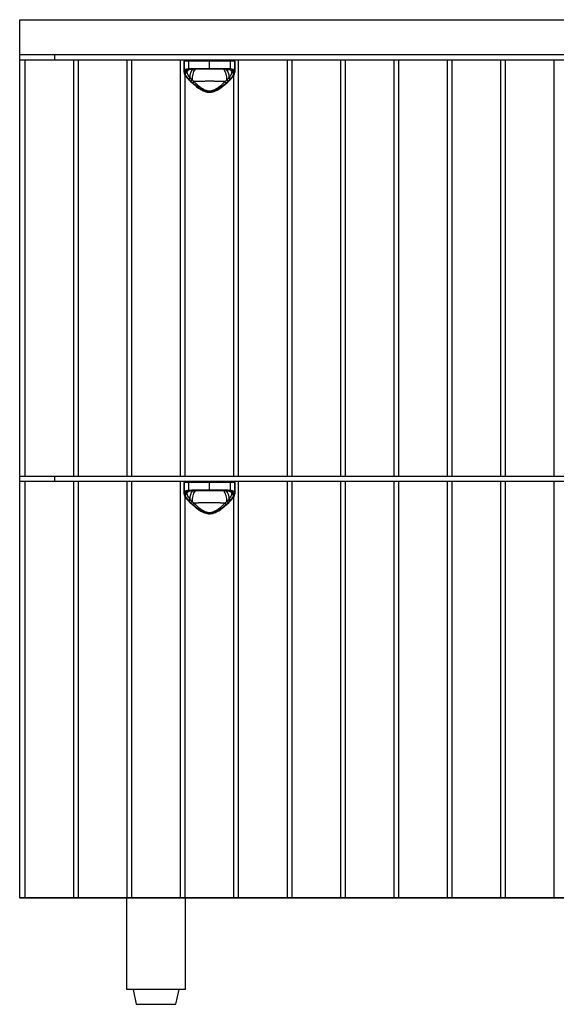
# Model space of a CAD drawing. Header units: millimetres. Extents: x 2 to 586, y 173 to 708.
# Tile 1 of 2: x 2 to 294, y 173 to 708. Entities that reach past the tile are written whole.
import ezdxf

# ---------------------------------------------------------------- set-up
doc = ezdxf.new("R2010")
doc.units = ezdxf.units.MM

msp = doc.modelspace()

# ---------------------------------------------------------------- linework, layer by layer
at = {"color": 7, "linetype": 'Continuous', "lineweight": 25}
for p, q in [((1.5, 708.5), (585.7, 708.5)), ((1.5, 230.83), (1.5, 708.5)), ((1.5, 689.5), (585.7, 689.5)), ((585.7, 686.5), (1.5, 686.5)), ((4.5, 460.17), (4.5, 686.5)), ((20.5, 689.5), (20.5, 686.5)), ((30.82, 686.5), (30.82, 460.17)), ((33.55, 460.17), (33.55, 686.5)), ((59.87, 686.5), (59.87, 460.17)), ((62.59, 460.17), (62.59, 686.5)), ((88.92, 686.5), (88.92, 460.17)), ((90.95, 686), (90.95, 680.2)), ((118.65, 686), (90.95, 686)), ((90.97, 679.89), (90.97, 686)), ((93.3, 686), (93.3, 681.83)), ((104.8, 681.5), (104.8, 686)), ((116.3, 681.83), (116.3, 686)), ((118.63, 686), (118.63, 679.89)), ((118.65, 680.2), (118.65, 686)), ((120.68, 460.17), (120.68, 686.5)), ((147.01, 686.5), (147.01, 460.17)), ((149.73, 460.17), (149.73, 686.5)), ((176.05, 686.5), (176.05, 460.17)), ((178.78, 460.17), (178.78, 686.5)), ((205.1, 686.5), (205.1, 460.17)), ((207.82, 460.17), (207.82, 686.5)), ((234.15, 686.5), (234.15, 460.17)), ((236.87, 460.17), (236.87, 686.5)), ((263.19, 686.5), (263.19, 460.17)), ((265.91, 460.17), (265.91, 686.5)), ((292.24, 686.5), (292.24, 460.17)), ((93.86, 681.35), (93.92, 681.35)), ((95.74, 681.47), (96.16, 681.49)), ((96.73, 682), (112.87, 682)), ((104.8, 681.5), (96.98, 681.5)), ((112.62, 681.5), (111.84, 681.5)), ((113.44, 681.49), (115.58, 681.37)), ((91.64, 460.17), (91.64, 678.16)), ((117.96, 678.15), (117.96, 460.17)), ((1.5, 460.17), (585.7, 460.17)), ((585.7, 457.17), (1.5, 457.17)), ((4.5, 230.84), (4.5, 457.17)), ((20.5, 460.17), (20.5, 457.17)), ((30.82, 457.17), (30.82, 230.84)), ((33.55, 230.84), (33.55, 457.17)), ((59.87, 457.17), (59.87, 230.84)), ((62.59, 230.84), (62.59, 457.17)), ((88.92, 457.17), (88.92, 230.84)), ((90.95, 456.67), (90.95, 450.87)), ((118.65, 456.67), (90.95, 456.67)), ((90.97, 450.56), (90.97, 456.67)), ((93.3, 456.67), (93.3, 452.5)), ((104.8, 452.17), (104.8, 456.67)), ((116.3, 452.5), (116.3, 456.67)), ((118.63, 456.67), (118.63, 450.56)), ((118.65, 450.87), (118.65, 456.67)), ((120.68, 230.84), (120.68, 457.17)), ((147.01, 457.17), (147.01, 230.84)), ((149.73, 230.84), (149.73, 457.17)), ((176.05, 457.17), (176.05, 230.84)), ((178.78, 230.84), (178.78, 457.17)), ((205.1, 457.17), (205.1, 230.84)), ((207.82, 230.84), (207.82, 457.17)), ((234.15, 457.17), (234.15, 230.84)), ((236.87, 230.84), (236.87, 457.17)), ((263.19, 457.17), (263.19, 230.84)), ((265.91, 230.84), (265.91, 457.17)), ((292.24, 457.17), (292.24, 230.84)), ((93.86, 452.02), (93.92, 452.02)), ((95.74, 452.14), (96.16, 452.16)), ((96.73, 452.67), (112.87, 452.67)), ((104.8, 452.17), (96.98, 452.17)), ((112.62, 452.17), (111.84, 452.17)), ((113.44, 452.16), (115.58, 452.04)), ((91.64, 230.84), (91.64, 448.83)), ((117.96, 448.82), (117.96, 230.84)), ((1.5, 230.84), (585.7, 230.84)), ((585.7, 230.83), (1.5, 230.83)), ((20.5, 230.84), (20.5, 230.83)), ((59.75, 180.83), (59.75, 230.83)), ((91.75, 180.83), (91.75, 230.83)), ((91.75, 180.83), (59.75, 180.83)), ((63.25, 180.83), (64.95, 172.83)), ((86.55, 172.83), (88.25, 180.83)), ((64.95, 172.83), (86.55, 172.83))]:
    msp.add_line(p, q, dxfattribs=at)
at = {"color": 8, "linetype": 'Continuous', "lineweight": 25}
for p, q in [((93.56, 681.31), (92.63, 680.69)), ((93.2, 681.22), (92.63, 680.69)), ((115.75, 681.36), (115.94, 681.33)), ((116.97, 680.69), (116.05, 681.31)), ((116.97, 680.69), (116.46, 681.16)), ((93.67, 452.05), (92.63, 451.36)), ((93.2, 451.89), (92.63, 451.36)), ((115.75, 452.03), (115.94, 452)), ((116.97, 451.36), (116.05, 451.98)), ((116.97, 451.36), (116.46, 451.83))]:
    msp.add_line(p, q, dxfattribs=at)
at = {"color": 7, "linetype": 'Continuous', "lineweight": 25, "flags": 128}
for points in [[(96.73, 682), (96.73, 681.9), (96.75, 681.81), (96.77, 681.72), (96.8, 681.65), (96.84, 681.58), (96.89, 681.54), (96.93, 681.51), (96.98, 681.5)], [(112.87, 682), (112.87, 681.9), (112.85, 681.81), (112.83, 681.72), (112.8, 681.65), (112.76, 681.58), (112.71, 681.54), (112.67, 681.51), (112.62, 681.5)], [(96.73, 452.67), (96.73, 452.57), (96.75, 452.48), (96.77, 452.39), (96.8, 452.32), (96.84, 452.25), (96.89, 452.21), (96.93, 452.18), (96.98, 452.17)], [(112.87, 452.67), (112.87, 452.57), (112.85, 452.48), (112.83, 452.39), (112.8, 452.32), (112.76, 452.25), (112.71, 452.21), (112.67, 452.18), (112.62, 452.17)]]:
    msp.add_lwpolyline(points, dxfattribs=at)
at = {"color": 7, "linetype": 'Continuous', "lineweight": 25}
for centre, radius, start, end in [((91.45, 686), 0.5, 90, 180), ((91.47, 686), 0.5, 90.0513, 180.0512), ((93.74, 686.06), 0.448, 100.5434, 187.6171), ((115.86, 686.06), 0.448, 352.3829, 79.4566), ((118.13, 686), 0.5, 359.9488, 89.9487), ((118.15, 686), 0.5, 0, 90), ((91.47, 680.54), 0.495, 183.6773, 270.5461), ((93.8, 681.81), 0.5, 178.2445, 254.0511), ((115.8, 681.81), 0.5, 285.9489, 1.7555), ((118.13, 680.54), 0.495, 269.4539, 356.3227), ((91.43, 679.9), 0.462, 181.4217, 274.6777), ((118.17, 679.9), 0.462, 265.3223, 358.5783), ((91.45, 456.67), 0.5, 90, 180), ((91.47, 456.67), 0.5, 90.0513, 180.0512), ((93.74, 456.73), 0.448, 100.5434, 187.6171), ((115.86, 456.73), 0.448, 352.3829, 79.4566), ((118.13, 456.67), 0.5, 359.9488, 89.9487), ((118.15, 456.67), 0.5, 0, 90), ((91.47, 451.21), 0.495, 183.6773, 270.5461), ((91.43, 450.57), 0.462, 181.4217, 274.6777), ((93.8, 452.48), 0.5, 178.2445, 254.0511), ((115.8, 452.48), 0.5, 285.9489, 1.7555), ((118.13, 451.21), 0.495, 269.4539, 356.3227), ((118.17, 450.57), 0.462, 265.3223, 358.5783)]:
    msp.add_arc(centre, radius, start, end, dxfattribs=at)
at = {"color": 8, "linetype": 'Continuous', "lineweight": 25}
for centre, radius, start, end in [((97.31, 676.51), 6.04, 126.3181, 142.0946), ((101.75, 676.96), 7.71, 143.5326, 179.1941), ((104.65, 676.25), 9.34, 145.4309, 182.796), ((104.95, 676.25), 9.34, 357.2017, 34.5687), ((108.12, 677.04), 7.44, 0.2324, 38.17), ((112.3, 676.52), 6.02, 37.8978, 54.4759), ((93.49, 676.29), 0.311, 234.1168, 303.0857), ((116.11, 676.29), 0.311, 236.9143, 305.8831), ((97.32, 447.18), 6.04, 126.7961, 142.0895), ((101.75, 447.63), 7.71, 143.5326, 179.1941), ((104.65, 446.92), 9.34, 145.4309, 182.796), ((104.95, 446.92), 9.34, 357.2017, 34.5687), ((108.12, 447.71), 7.44, 0.2324, 38.17), ((112.3, 447.19), 6.02, 37.8978, 54.4759), ((93.49, 446.96), 0.311, 234.1168, 303.0857), ((116.11, 446.96), 0.311, 236.9143, 305.8831)]:
    msp.add_arc(centre, radius, start, end, dxfattribs=at)
at = {"color": 7, "linetype": 'Continuous', "lineweight": 25}
for points, knots in [([(90.97, 680.51), (90.98, 680.54), (90.99, 680.62), (91.03, 680.72), (91.07, 680.82), (91.12, 680.91), (91.18, 681), (91.25, 681.08), (91.34, 681.17), (91.43, 681.24), (91.53, 681.31), (91.7, 681.41), (91.96, 681.53), (92.3, 681.64), (92.64, 681.72), (92.95, 681.78), (93.18, 681.81), (93.3, 681.83)], [0, 0, 0, 0, 0.050279, 0.100468, 0.150579, 0.200622, 0.250609, 0.300549, 0.350455, 0.400338, 0.450207, 0.500075, 0.623285, 0.749195, 0.830563, 0.914154, 1, 1, 1, 1]), ([(91.47, 680.04), (91.67, 680.07), (91.87, 680.11), (92.24, 680.25), (92.41, 680.34), (92.57, 680.45)], [0, 0, 0, 0, 0.5, 0.5, 1, 1, 1, 1]), ([(93.66, 681.33), (93.38, 681.3), (93.11, 681.25), (92.65, 681.13), (92.44, 681.06), (92.09, 680.89), (91.93, 680.8), (91.7, 680.58), (91.61, 680.45), (91.55, 680.32)], [0, 0, 0, 0, 0.25, 0.25, 0.5, 0.5, 0.75, 0.75, 1, 1, 1, 1]), ([(91.55, 680.32), (91.74, 680.33), (91.94, 680.38), (92.3, 680.5), (92.48, 680.59), (92.63, 680.69)], [0, 0, 0, 0, 0.5, 0.5, 1, 1, 1, 1]), ([(92.57, 680.45), (92.57, 680.41), (92.56, 680.34), (92.55, 680.26), (92.55, 680.22)], [0, 0, 0, 0, 0.508429, 1, 1, 1, 1]), ([(93.08, 681.18), (93.17, 681.22), (93.33, 681.29), (93.71, 681.33), (93.89, 681.35)], [0, 0, 0, 0, 0.5241797, 1, 1, 1, 1]), ([(93.3, 681.83), (93.38, 681.84), (93.54, 681.86), (93.8, 681.89), (94.06, 681.91), (94.34, 681.93), (94.62, 681.95), (95, 681.97), (95.47, 681.99), (96.08, 682), (96.51, 682), (96.73, 682)], [0, 0, 0, 0, 0.079653, 0.160771, 0.24336, 0.32743, 0.412986, 0.500035, 0.655485, 0.822133, 1, 1, 1, 1]), ([(111.84, 681.5), (111.3, 681.5), (110.74, 681.5), (109.88, 681.5), (109.59, 681.5), (109.01, 681.5), (108.71, 681.5), (107.23, 681.5), (106.03, 681.5), (104.8, 681.5)], [0, 0, 0, 0, 0.25, 0.25, 0.375, 0.375, 0.5, 0.5, 1, 1, 1, 1]), ([(112.87, 682), (112.98, 682), (113.21, 682), (113.53, 682), (113.84, 681.99), (114.14, 681.98), (114.41, 681.98), (114.79, 681.96), (115.26, 681.93), (115.8, 681.89), (116.14, 681.85), (116.3, 681.83)], [0, 0, 0, 0, 0.090337, 0.177869, 0.262599, 0.344529, 0.423662, 0.500002, 0.672585, 0.839232, 1, 1, 1, 1]), ([(115.64, 681.36), (115.85, 681.34), (116.26, 681.29), (116.43, 681.22), (116.52, 681.18)], [0, 0, 0, 0, 0.509787, 1, 1, 1, 1]), ([(118.05, 680.32), (117.99, 680.45), (117.9, 680.58), (117.67, 680.8), (117.52, 680.89), (116.98, 681.15), (116.51, 681.26), (115.94, 681.33)], [0, 0, 0, 0, 0.25, 0.25, 0.5, 0.5, 1, 1, 1, 1]), ([(116.3, 681.83), (116.36, 681.82), (116.48, 681.81), (116.65, 681.78), (116.81, 681.75), (116.96, 681.72), (117.11, 681.69), (117.34, 681.63), (117.64, 681.53), (117.93, 681.4), (118.14, 681.27), (118.3, 681.14), (118.42, 681), (118.52, 680.85), (118.59, 680.69), (118.62, 680.57), (118.63, 680.51)], [0, 0, 0, 0, 0.043005, 0.085449, 0.127334, 0.168665, 0.209445, 0.249678, 0.376111, 0.499832, 0.582959, 0.666112, 0.749341, 0.832698, 0.916234, 1, 1, 1, 1]), ([(116.97, 680.69), (117.13, 680.59), (117.3, 680.5), (117.67, 680.37), (117.86, 680.33), (118.05, 680.32)], [0, 0, 0, 0, 0.5, 0.5, 1, 1, 1, 1]), ([(117.03, 680.45), (117.19, 680.34), (117.36, 680.25), (117.73, 680.11), (117.93, 680.07), (118.13, 680.04)], [0, 0, 0, 0, 0.5, 0.5, 1, 1, 1, 1]), ([(90.98, 679.78), (91.15, 679.22), (91.48, 678.07), (92.69, 676.73), (93.31, 676.04)], [0, 0, 0, 0, 0.48672, 1, 1, 1, 1]), ([(91.45, 679.78), (91.65, 679.81), (91.85, 679.86), (92.22, 680.01), (92.39, 680.11), (92.55, 680.22)], [0, 0, 0, 0, 0.5, 0.5, 1, 1, 1, 1]), ([(91.47, 679.44), (91.67, 679.48), (91.86, 679.54), (92.22, 679.7), (92.39, 679.8), (92.54, 679.92)], [0, 0, 0, 0, 0.5, 0.5, 1, 1, 1, 1]), ([(91.47, 679.44), (91.5, 679.23), (91.56, 679), (91.75, 678.53), (91.88, 678.27), (92.35, 677.5), (92.76, 676.97), (93.27, 676.42)], [0, 0, 0, 0, 0.25, 0.25, 0.5, 0.5, 1, 1, 1, 1]), ([(92.55, 680.22), (92.55, 680.19), (92.54, 680.12), (92.54, 680.02), (92.54, 679.95), (92.54, 679.92)], [0, 0, 0, 0, 0.337267, 0.670109, 1, 1, 1, 1]), ([(92.54, 679.92), (92.55, 679.88), (92.55, 679.79), (92.57, 679.66), (92.61, 679.53), (92.64, 679.39), (92.69, 679.24), (92.75, 679.09), (92.82, 678.93), (92.9, 678.76), (92.99, 678.58), (93.11, 678.38), (93.26, 678.13), (93.46, 677.83), (93.71, 677.47), (93.93, 677.21), (94.04, 677.07)], [0, 0, 0, 0, 0.051573, 0.104051, 0.15755, 0.211964, 0.267193, 0.323598, 0.381161, 0.440003, 0.500308, 0.569206, 0.653294, 0.752203, 0.86684, 1, 1, 1, 1]), ([(93.31, 676.04), (93.9, 675.46), (94.94, 674.46), (96.48, 673.1), (97.75, 672.08), (99.28, 670.96), (100.93, 669.96), (102.81, 669.25), (104.34, 668.98), (105.9, 669.05), (107.82, 669.56), (109.49, 670.44), (111.11, 671.52), (112.57, 672.64), (114.41, 674.21), (115.61, 675.38), (116.29, 676.04)], [0, 0, 0, 0, 0.100656, 0.177668, 0.231544, 0.279918, 0.38071, 0.432232, 0.484542, 0.537177, 0.588734, 0.685555, 0.730724, 0.795095, 0.884541, 1, 1, 1, 1]), ([(94.04, 677.07), (94.11, 677.01), (94.24, 676.88), (94.37, 676.75), (94.43, 676.68)], [0, 0, 0, 0, 0.505735, 1, 1, 1, 1]), ([(94.43, 676.68), (94.51, 676.61), (94.66, 676.46), (94.88, 676.23), (95.1, 676.01), (95.25, 675.86), (95.32, 675.79)], [0, 0, 0, 0, 0.263802, 0.518246, 0.763594, 1, 1, 1, 1]), ([(95.32, 675.79), (95.37, 675.73), (95.48, 675.6), (95.64, 675.43), (95.83, 675.23), (96.07, 675.02), (96.26, 674.87), (96.36, 674.79)], [0, 0, 0, 0, 0.173868, 0.340392, 0.4998, 0.750248, 1, 1, 1, 1]), ([(113.24, 674.79), (113.13, 674.8), (112.91, 674.81), (112.58, 674.82), (112.23, 674.84), (111.88, 674.85), (111.53, 674.87), (111.17, 674.88), (110.8, 674.89), (110.43, 674.91), (110.05, 674.92), (109.67, 674.93), (109.29, 674.94), (108.89, 674.94), (108.5, 674.95), (108.1, 674.96), (107.7, 674.96), (107.29, 674.97), (106.88, 674.97), (106.47, 674.98), (106.06, 674.98), (105.64, 674.98), (105.22, 674.98), (104.69, 674.98), (104.03, 674.98), (103.27, 674.98), (102.52, 674.97), (101.77, 674.96), (101.04, 674.95), (100.32, 674.94), (99.61, 674.92), (98.92, 674.9), (98.25, 674.88), (97.6, 674.85), (96.97, 674.82), (96.56, 674.8), (96.36, 674.79)], [0, 0, 0, 0, 0.022079, 0.044219, 0.06642, 0.088682, 0.111005, 0.133389, 0.155834, 0.17834, 0.200908, 0.223538, 0.246229, 0.268981, 0.291796, 0.314672, 0.337611, 0.360611, 0.383674, 0.406799, 0.429986, 0.453236, 0.476548, 0.499923, 0.542747, 0.58536, 0.627762, 0.669955, 0.711938, 0.753711, 0.795277, 0.836635, 0.877785, 0.918729, 0.959467, 1, 1, 1, 1]), ([(113.24, 674.79), (113.3, 674.84), (113.43, 674.94), (113.62, 675.1), (113.82, 675.29), (114.05, 675.51), (114.2, 675.7), (114.28, 675.79)], [0, 0, 0, 0, 0.165053, 0.331498, 0.499407, 0.739947, 1, 1, 1, 1]), ([(114.28, 675.79), (114.35, 675.86), (114.5, 676.01), (114.72, 676.23), (114.94, 676.46), (115.09, 676.61), (115.17, 676.68)], [0, 0, 0, 0, 0.2357171, 0.4808374, 0.7355127, 1, 1, 1, 1]), ([(115.17, 676.68), (115.23, 676.75), (115.36, 676.88), (115.49, 677.01), (115.56, 677.07)], [0, 0, 0, 0, 0.495376, 1, 1, 1, 1]), ([(115.56, 677.07), (115.61, 677.13), (115.72, 677.27), (115.87, 677.46), (116.02, 677.66), (116.2, 677.91), (116.41, 678.23), (116.61, 678.58), (116.77, 678.9), (116.89, 679.18), (116.98, 679.45), (117.04, 679.69), (117.05, 679.84), (117.06, 679.92)], [0, 0, 0, 0, 0.062323, 0.124591, 0.187226, 0.250679, 0.371697, 0.50287, 0.609475, 0.711941, 0.810815, 0.906917, 1, 1, 1, 1]), ([(116.29, 676.04), (116.91, 676.73), (118.12, 678.08), (118.46, 679.23), (118.62, 679.78)], [0, 0, 0, 0, 0.514674, 1, 1, 1, 1]), ([(116.33, 676.42), (116.58, 676.7), (116.82, 676.97), (117.23, 677.5), (117.42, 677.77), (117.88, 678.54), (118.08, 679.02), (118.13, 679.44)], [0, 0, 0, 0, 0.25, 0.25, 0.5, 0.5, 1, 1, 1, 1]), ([(117.06, 679.92), (117.06, 679.97), (117.07, 680.07), (117.06, 680.17), (117.05, 680.22)], [0, 0, 0, 0, 0.495769, 1, 1, 1, 1]), ([(117.05, 680.22), (117.21, 680.11), (117.38, 680.01), (117.75, 679.86), (117.95, 679.81), (118.15, 679.78)], [0, 0, 0, 0, 0.5, 0.5, 1, 1, 1, 1]), ([(117.06, 679.92), (117.21, 679.8), (117.38, 679.7), (117.74, 679.54), (117.93, 679.48), (118.13, 679.44)], [0, 0, 0, 0, 0.5, 0.5, 1, 1, 1, 1]), ([(95.83, 674.03), (96.43, 673.5), (97.06, 672.98), (98.38, 671.96), (99.07, 671.47), (100.18, 670.78), (100.56, 670.56), (101.35, 670.16), (101.75, 669.98), (102.38, 669.75), (102.59, 669.68), (103.02, 669.56), (103.25, 669.5), (103.91, 669.37), (104.36, 669.33), (105.04, 669.33), (105.27, 669.34), (105.72, 669.39), (105.94, 669.42), (106.6, 669.55), (107.02, 669.68), (107.86, 669.99), (108.26, 670.17), (109.05, 670.57), (109.43, 670.79), (110.17, 671.25), (110.53, 671.49), (111.23, 671.98), (111.56, 672.23), (112.55, 672.99), (113.18, 673.51), (113.77, 674.03)], [0, 0, 0, 0, 0.125, 0.125, 0.25, 0.25, 0.3125, 0.3125, 0.375, 0.375, 0.40625, 0.40625, 0.4375, 0.4375, 0.5, 0.5, 0.53125, 0.53125, 0.5625, 0.5625, 0.625, 0.625, 0.6875, 0.6875, 0.75, 0.75, 0.8125, 0.8125, 0.875, 0.875, 1, 1, 1, 1]), ([(96.36, 674.79), (96.47, 674.68), (96.69, 674.47), (97, 674.18), (97.29, 673.91), (97.55, 673.67), (97.78, 673.46), (97.98, 673.28), (98.44, 672.87), (99.14, 672.29), (100.18, 671.51), (101.22, 670.84), (102.37, 670.26), (103.55, 669.87), (104.81, 669.72), (106.06, 669.87), (107.24, 670.26), (108.39, 670.85), (109.43, 671.52), (110.47, 672.3), (111.27, 672.96), (111.96, 673.58), (112.56, 674.13), (112.99, 674.55), (113.24, 674.79)], [0, 0, 0, 0, 0.024883, 0.047573, 0.068071, 0.086376, 0.10249, 0.116411, 0.12814, 0.196855, 0.254319, 0.321298, 0.378901, 0.442192, 0.500524, 0.558587, 0.62163, 0.679214, 0.746185, 0.803881, 0.872966, 0.903467, 0.945812, 1, 1, 1, 1]), ([(90.97, 451.18), (90.98, 451.21), (90.99, 451.29), (91.03, 451.39), (91.07, 451.49), (91.12, 451.58), (91.18, 451.67), (91.25, 451.75), (91.34, 451.84), (91.43, 451.91), (91.53, 451.98), (91.7, 452.08), (91.96, 452.2), (92.3, 452.31), (92.64, 452.39), (92.95, 452.45), (93.18, 452.48), (93.3, 452.5)], [0, 0, 0, 0, 0.050279, 0.100468, 0.150579, 0.200622, 0.250609, 0.300549, 0.350455, 0.400338, 0.450207, 0.500075, 0.623285, 0.749195, 0.830563, 0.914154, 1, 1, 1, 1]), ([(90.98, 450.45), (91.15, 449.89), (91.48, 448.74), (92.69, 447.4), (93.31, 446.71)], [0, 0, 0, 0, 0.48672, 1, 1, 1, 1]), ([(91.45, 450.45), (91.65, 450.48), (91.85, 450.53), (92.22, 450.68), (92.39, 450.78), (92.55, 450.89)], [0, 0, 0, 0, 0.5, 0.5, 1, 1, 1, 1]), ([(91.47, 450.71), (91.67, 450.74), (91.87, 450.78), (92.24, 450.92), (92.41, 451.01), (92.57, 451.12)], [0, 0, 0, 0, 0.5, 0.5, 1, 1, 1, 1]), ([(91.47, 450.11), (91.67, 450.15), (91.86, 450.21), (92.22, 450.37), (92.39, 450.47), (92.54, 450.59)], [0, 0, 0, 0, 0.5, 0.5, 1, 1, 1, 1]), ([(91.47, 450.11), (91.5, 449.9), (91.56, 449.67), (91.75, 449.2), (91.88, 448.94), (92.35, 448.17), (92.76, 447.64), (93.27, 447.09)], [0, 0, 0, 0, 0.25, 0.25, 0.5, 0.5, 1, 1, 1, 1]), ([(93.66, 452), (93.38, 451.97), (93.11, 451.92), (92.65, 451.8), (92.44, 451.73), (92.09, 451.56), (91.93, 451.47), (91.7, 451.25), (91.61, 451.12), (91.55, 450.99)], [0, 0, 0, 0, 0.25, 0.25, 0.5, 0.5, 0.75, 0.75, 1, 1, 1, 1]), ([(91.55, 450.99), (91.74, 451), (91.94, 451.05), (92.3, 451.17), (92.48, 451.26), (92.63, 451.36)], [0, 0, 0, 0, 0.5, 0.5, 1, 1, 1, 1]), ([(92.55, 450.89), (92.55, 450.86), (92.54, 450.79), (92.54, 450.69), (92.54, 450.62), (92.54, 450.59)], [0, 0, 0, 0, 0.337267, 0.670109, 1, 1, 1, 1]), ([(92.54, 450.59), (92.55, 450.55), (92.55, 450.46), (92.57, 450.33), (92.61, 450.2), (92.64, 450.06), (92.69, 449.91), (92.75, 449.76), (92.82, 449.6), (92.9, 449.43), (92.99, 449.25), (93.11, 449.05), (93.26, 448.8), (93.46, 448.5), (93.71, 448.14), (93.93, 447.88), (94.04, 447.74)], [0, 0, 0, 0, 0.051573, 0.104051, 0.15755, 0.211964, 0.267193, 0.323598, 0.381161, 0.440003, 0.500308, 0.569206, 0.653294, 0.752203, 0.86684, 1, 1, 1, 1]), ([(92.57, 451.12), (92.57, 451.08), (92.56, 451.01), (92.55, 450.93), (92.55, 450.89)], [0, 0, 0, 0, 0.508429, 1, 1, 1, 1]), ([(93.08, 451.85), (93.17, 451.89), (93.34, 451.96), (93.75, 452.01), (93.97, 452.03)], [0, 0, 0, 0, 0.488595, 1, 1, 1, 1]), ([(93.3, 452.5), (93.38, 452.51), (93.54, 452.53), (93.8, 452.56), (94.06, 452.58), (94.34, 452.6), (94.62, 452.62), (95, 452.64), (95.47, 452.66), (96.08, 452.67), (96.51, 452.67), (96.73, 452.67)], [0, 0, 0, 0, 0.079653, 0.160771, 0.24336, 0.32743, 0.412986, 0.500035, 0.655485, 0.822133, 1, 1, 1, 1]), ([(111.84, 452.17), (111.3, 452.17), (110.74, 452.17), (109.88, 452.17), (109.59, 452.17), (109.01, 452.17), (108.71, 452.17), (107.23, 452.17), (106.03, 452.17), (104.8, 452.17)], [0, 0, 0, 0, 0.25, 0.25, 0.375, 0.375, 0.5, 0.5, 1, 1, 1, 1]), ([(112.87, 452.67), (112.98, 452.67), (113.21, 452.67), (113.53, 452.67), (113.84, 452.66), (114.14, 452.65), (114.41, 452.65), (114.79, 452.63), (115.26, 452.6), (115.8, 452.56), (116.14, 452.52), (116.3, 452.5)], [0, 0, 0, 0, 0.090337, 0.177869, 0.262599, 0.344529, 0.423662, 0.500002, 0.672585, 0.839232, 1, 1, 1, 1]), ([(115.56, 447.74), (115.61, 447.8), (115.72, 447.94), (115.87, 448.13), (116.02, 448.33), (116.2, 448.58), (116.41, 448.9), (116.61, 449.25), (116.77, 449.57), (116.89, 449.85), (116.98, 450.12), (117.04, 450.36), (117.05, 450.51), (117.06, 450.59)], [0, 0, 0, 0, 0.0623235, 0.1245905, 0.1872259, 0.2506786, 0.3716973, 0.5028699, 0.6094751, 0.7119411, 0.8108148, 0.9069167, 1, 1, 1, 1]), ([(115.64, 452.03), (115.85, 452.01), (116.26, 451.96), (116.43, 451.89), (116.52, 451.85)], [0, 0, 0, 0, 0.5097872, 1, 1, 1, 1]), ([(118.05, 450.99), (117.99, 451.12), (117.9, 451.25), (117.67, 451.47), (117.52, 451.56), (116.98, 451.82), (116.51, 451.93), (115.94, 452)], [0, 0, 0, 0, 0.25, 0.25, 0.5, 0.5, 1, 1, 1, 1]), ([(116.29, 446.71), (116.91, 447.4), (118.12, 448.75), (118.46, 449.9), (118.62, 450.45)], [0, 0, 0, 0, 0.514674, 1, 1, 1, 1]), ([(116.3, 452.5), (116.36, 452.49), (116.48, 452.48), (116.65, 452.45), (116.81, 452.42), (116.96, 452.39), (117.11, 452.36), (117.34, 452.3), (117.64, 452.2), (117.93, 452.07), (118.14, 451.94), (118.3, 451.81), (118.42, 451.67), (118.52, 451.52), (118.59, 451.36), (118.62, 451.24), (118.63, 451.18)], [0, 0, 0, 0, 0.043005, 0.085449, 0.127334, 0.168665, 0.209445, 0.249678, 0.376111, 0.499832, 0.582959, 0.666112, 0.749341, 0.832698, 0.916234, 1, 1, 1, 1]), ([(116.33, 447.09), (116.58, 447.37), (116.82, 447.64), (117.23, 448.17), (117.42, 448.44), (117.88, 449.21), (118.08, 449.69), (118.13, 450.11)], [0, 0, 0, 0, 0.25, 0.25, 0.5, 0.5, 1, 1, 1, 1]), ([(116.97, 451.36), (117.13, 451.26), (117.3, 451.17), (117.67, 451.04), (117.86, 451), (118.05, 450.99)], [0, 0, 0, 0, 0.5, 0.5, 1, 1, 1, 1]), ([(117.03, 451.12), (117.19, 451.01), (117.36, 450.92), (117.73, 450.78), (117.93, 450.74), (118.13, 450.71)], [0, 0, 0, 0, 0.5, 0.5, 1, 1, 1, 1]), ([(117.06, 450.59), (117.06, 450.64), (117.07, 450.74), (117.06, 450.84), (117.05, 450.89)], [0, 0, 0, 0, 0.495769, 1, 1, 1, 1]), ([(117.05, 450.89), (117.21, 450.78), (117.38, 450.68), (117.75, 450.53), (117.95, 450.48), (118.15, 450.45)], [0, 0, 0, 0, 0.5, 0.5, 1, 1, 1, 1]), ([(117.06, 450.59), (117.21, 450.47), (117.38, 450.37), (117.74, 450.21), (117.93, 450.15), (118.13, 450.11)], [0, 0, 0, 0, 0.5, 0.5, 1, 1, 1, 1]), ([(93.31, 446.71), (93.9, 446.13), (94.94, 445.13), (96.48, 443.77), (97.75, 442.75), (99.28, 441.63), (100.93, 440.63), (102.81, 439.92), (104.34, 439.65), (105.9, 439.72), (107.82, 440.23), (109.49, 441.11), (111.11, 442.19), (112.57, 443.31), (114.41, 444.88), (115.61, 446.05), (116.29, 446.71)], [0, 0, 0, 0, 0.1006558, 0.1776678, 0.2315439, 0.2799181, 0.3807101, 0.4322316, 0.4845424, 0.5371774, 0.5887341, 0.6855546, 0.7307235, 0.7950949, 0.8845408, 1, 1, 1, 1]), ([(94.04, 447.74), (94.11, 447.68), (94.24, 447.55), (94.37, 447.42), (94.43, 447.35)], [0, 0, 0, 0, 0.505735, 1, 1, 1, 1]), ([(94.43, 447.35), (94.51, 447.28), (94.66, 447.13), (94.88, 446.9), (95.1, 446.68), (95.25, 446.53), (95.32, 446.46)], [0, 0, 0, 0, 0.263802, 0.518246, 0.763594, 1, 1, 1, 1]), ([(95.32, 446.46), (95.37, 446.4), (95.48, 446.27), (95.64, 446.1), (95.83, 445.9), (96.07, 445.69), (96.26, 445.54), (96.36, 445.46)], [0, 0, 0, 0, 0.173868, 0.340392, 0.4998, 0.750248, 1, 1, 1, 1]), ([(95.83, 444.7), (96.43, 444.17), (97.06, 443.65), (98.38, 442.63), (99.07, 442.14), (100.18, 441.45), (100.56, 441.23), (101.35, 440.83), (101.75, 440.65), (102.38, 440.42), (102.59, 440.35), (103.02, 440.23), (103.25, 440.17), (103.91, 440.04), (104.36, 440), (105.04, 440), (105.27, 440.01), (105.72, 440.06), (105.94, 440.09), (106.6, 440.22), (107.02, 440.35), (107.86, 440.66), (108.26, 440.84), (109.05, 441.24), (109.43, 441.46), (110.17, 441.92), (110.53, 442.16), (111.23, 442.65), (111.56, 442.9), (112.55, 443.66), (113.18, 444.18), (113.77, 444.7)], [0, 0, 0, 0, 0.125, 0.125, 0.25, 0.25, 0.3125, 0.3125, 0.375, 0.375, 0.40625, 0.40625, 0.4375, 0.4375, 0.5, 0.5, 0.53125, 0.53125, 0.5625, 0.5625, 0.625, 0.625, 0.6875, 0.6875, 0.75, 0.75, 0.8125, 0.8125, 0.875, 0.875, 1, 1, 1, 1]), ([(113.24, 445.46), (113.13, 445.47), (112.91, 445.48), (112.58, 445.49), (112.23, 445.51), (111.88, 445.52), (111.53, 445.54), (111.17, 445.55), (110.8, 445.56), (110.43, 445.58), (110.05, 445.59), (109.67, 445.6), (109.29, 445.61), (108.89, 445.61), (108.5, 445.62), (108.1, 445.63), (107.7, 445.63), (107.29, 445.64), (106.88, 445.64), (106.47, 445.65), (106.06, 445.65), (105.64, 445.65), (105.22, 445.65), (104.69, 445.65), (104.03, 445.65), (103.27, 445.65), (102.52, 445.64), (101.77, 445.63), (101.04, 445.62), (100.32, 445.61), (99.61, 445.59), (98.92, 445.57), (98.25, 445.55), (97.6, 445.52), (96.97, 445.49), (96.56, 445.47), (96.36, 445.46)], [0, 0, 0, 0, 0.022079, 0.044219, 0.06642, 0.088682, 0.111005, 0.133389, 0.155834, 0.17834, 0.200908, 0.223538, 0.246229, 0.268981, 0.291796, 0.314672, 0.337611, 0.360611, 0.383674, 0.406799, 0.429986, 0.453236, 0.476548, 0.499923, 0.542747, 0.58536, 0.627762, 0.669955, 0.711938, 0.753711, 0.795277, 0.836635, 0.877785, 0.918729, 0.959467, 1, 1, 1, 1]), ([(96.36, 445.46), (96.47, 445.35), (96.69, 445.14), (97, 444.85), (97.29, 444.58), (97.55, 444.34), (97.78, 444.13), (97.98, 443.95), (98.44, 443.54), (99.14, 442.96), (100.18, 442.18), (101.22, 441.51), (102.37, 440.93), (103.55, 440.54), (104.81, 440.39), (106.06, 440.54), (107.24, 440.93), (108.39, 441.52), (109.43, 442.19), (110.47, 442.97), (111.27, 443.63), (111.96, 444.25), (112.56, 444.8), (112.99, 445.22), (113.24, 445.46)], [0, 0, 0, 0, 0.024883, 0.047573, 0.068071, 0.086376, 0.10249, 0.116411, 0.12814, 0.196855, 0.254319, 0.321298, 0.378901, 0.442192, 0.500524, 0.558587, 0.62163, 0.679214, 0.746185, 0.803881, 0.872966, 0.903467, 0.945812, 1, 1, 1, 1]), ([(113.24, 445.46), (113.3, 445.51), (113.43, 445.61), (113.62, 445.77), (113.82, 445.96), (114.05, 446.18), (114.2, 446.37), (114.28, 446.46)], [0, 0, 0, 0, 0.165053, 0.331498, 0.499407, 0.739947, 1, 1, 1, 1]), ([(114.28, 446.46), (114.35, 446.53), (114.5, 446.68), (114.72, 446.9), (114.94, 447.13), (115.09, 447.28), (115.17, 447.35)], [0, 0, 0, 0, 0.235717, 0.480837, 0.735513, 1, 1, 1, 1]), ([(115.17, 447.35), (115.23, 447.42), (115.36, 447.55), (115.49, 447.68), (115.56, 447.74)], [0, 0, 0, 0, 0.495376, 1, 1, 1, 1])]:
    msp.add_open_spline(points, degree=3, knots=knots, dxfattribs=at)
for points in [[(91.55, 680.32), (91.51, 680.23), (91.49, 680.14), (91.47, 680.04)], [(92.63, 680.69), (92.61, 680.61), (92.59, 680.53), (92.57, 680.45)], [(93.73, 681.34), (93.71, 681.34), (93.68, 681.34), (93.66, 681.33)], [(96.98, 681.5), (95.78, 681.5), (94.7, 681.47), (93.73, 681.34)], [(115.87, 681.34), (114.9, 681.47), (113.82, 681.5), (112.62, 681.5)], [(115.94, 681.33), (115.92, 681.34), (115.9, 681.34), (115.87, 681.34)], [(117.03, 680.45), (117.02, 680.53), (117, 680.61), (116.97, 680.69)], [(117.05, 680.22), (117.05, 680.3), (117.04, 680.38), (117.03, 680.45)], [(118.13, 680.04), (118.11, 680.14), (118.09, 680.23), (118.05, 680.32)], [(91.47, 680.04), (91.46, 679.96), (91.45, 679.87), (91.45, 679.78)], [(91.45, 679.78), (91.45, 679.67), (91.46, 679.56), (91.47, 679.44)], [(93.27, 676.42), (93.56, 676.6), (93.82, 676.83), (94.04, 677.07)], [(93.27, 676.42), (93.4, 676.29), (93.53, 676.16), (93.66, 676.03)], [(93.66, 676.03), (93.95, 676.22), (94.22, 676.44), (94.43, 676.68)], [(93.66, 676.03), (93.97, 675.73), (94.29, 675.42), (94.63, 675.11)], [(94.63, 675.11), (94.89, 675.32), (95.13, 675.55), (95.32, 675.79)], [(94.63, 675.11), (95.01, 674.76), (95.41, 674.39), (95.83, 674.03)], [(113.77, 674.03), (114.19, 674.39), (114.59, 674.76), (114.97, 675.11)], [(114.97, 675.11), (114.71, 675.32), (114.47, 675.55), (114.28, 675.79)], [(114.97, 675.11), (115.31, 675.42), (115.63, 675.73), (115.94, 676.03)], [(115.17, 676.68), (115.39, 676.44), (115.65, 676.22), (115.94, 676.03)], [(115.56, 677.07), (115.78, 676.83), (116.05, 676.6), (116.33, 676.42)], [(115.94, 676.03), (116.07, 676.16), (116.2, 676.29), (116.33, 676.42)], [(118.15, 679.78), (118.15, 679.87), (118.14, 679.96), (118.13, 680.04)], [(118.13, 679.44), (118.14, 679.56), (118.15, 679.67), (118.15, 679.78)], [(95.83, 674.03), (96.03, 674.27), (96.22, 674.53), (96.36, 674.79)], [(113.77, 674.03), (113.57, 674.27), (113.39, 674.53), (113.24, 674.79)], [(91.47, 450.71), (91.46, 450.63), (91.45, 450.54), (91.45, 450.45)], [(91.45, 450.45), (91.45, 450.34), (91.46, 450.23), (91.47, 450.11)], [(91.55, 450.99), (91.51, 450.9), (91.49, 450.81), (91.47, 450.71)], [(92.63, 451.36), (92.61, 451.28), (92.59, 451.2), (92.57, 451.12)], [(93.73, 452.01), (93.71, 452.01), (93.68, 452.01), (93.66, 452)], [(96.98, 452.17), (95.78, 452.17), (94.7, 452.14), (93.73, 452.01)], [(115.87, 452.01), (114.9, 452.14), (113.82, 452.17), (112.62, 452.17)], [(115.94, 452), (115.92, 452.01), (115.9, 452.01), (115.87, 452.01)], [(117.03, 451.12), (117.02, 451.2), (117, 451.28), (116.97, 451.36)], [(117.05, 450.89), (117.05, 450.97), (117.04, 451.05), (117.03, 451.12)], [(118.13, 450.71), (118.11, 450.81), (118.09, 450.9), (118.05, 450.99)], [(118.15, 450.45), (118.15, 450.54), (118.14, 450.63), (118.13, 450.71)], [(118.13, 450.11), (118.14, 450.23), (118.15, 450.34), (118.15, 450.45)], [(93.27, 447.09), (93.56, 447.27), (93.82, 447.5), (94.04, 447.74)], [(93.27, 447.09), (93.4, 446.96), (93.53, 446.83), (93.66, 446.7)], [(93.66, 446.7), (93.95, 446.89), (94.22, 447.11), (94.43, 447.35)], [(93.66, 446.7), (93.97, 446.4), (94.29, 446.09), (94.63, 445.78)], [(94.63, 445.78), (94.89, 445.99), (95.13, 446.22), (95.32, 446.46)], [(94.63, 445.78), (95.01, 445.43), (95.41, 445.06), (95.83, 444.7)], [(95.83, 444.7), (96.03, 444.94), (96.22, 445.2), (96.36, 445.46)], [(113.77, 444.7), (113.57, 444.94), (113.39, 445.2), (113.24, 445.46)], [(113.77, 444.7), (114.19, 445.06), (114.59, 445.43), (114.97, 445.78)], [(114.97, 445.78), (114.71, 445.99), (114.47, 446.22), (114.28, 446.46)], [(114.97, 445.78), (115.31, 446.09), (115.63, 446.4), (115.94, 446.7)], [(115.17, 447.35), (115.39, 447.11), (115.65, 446.89), (115.94, 446.7)], [(115.56, 447.74), (115.78, 447.5), (116.05, 447.27), (116.33, 447.09)], [(115.94, 446.7), (116.07, 446.83), (116.2, 446.96), (116.33, 447.09)]]:
    msp.add_open_spline(points, degree=3, dxfattribs=at)

doc.saveas('drawing.dxf')
